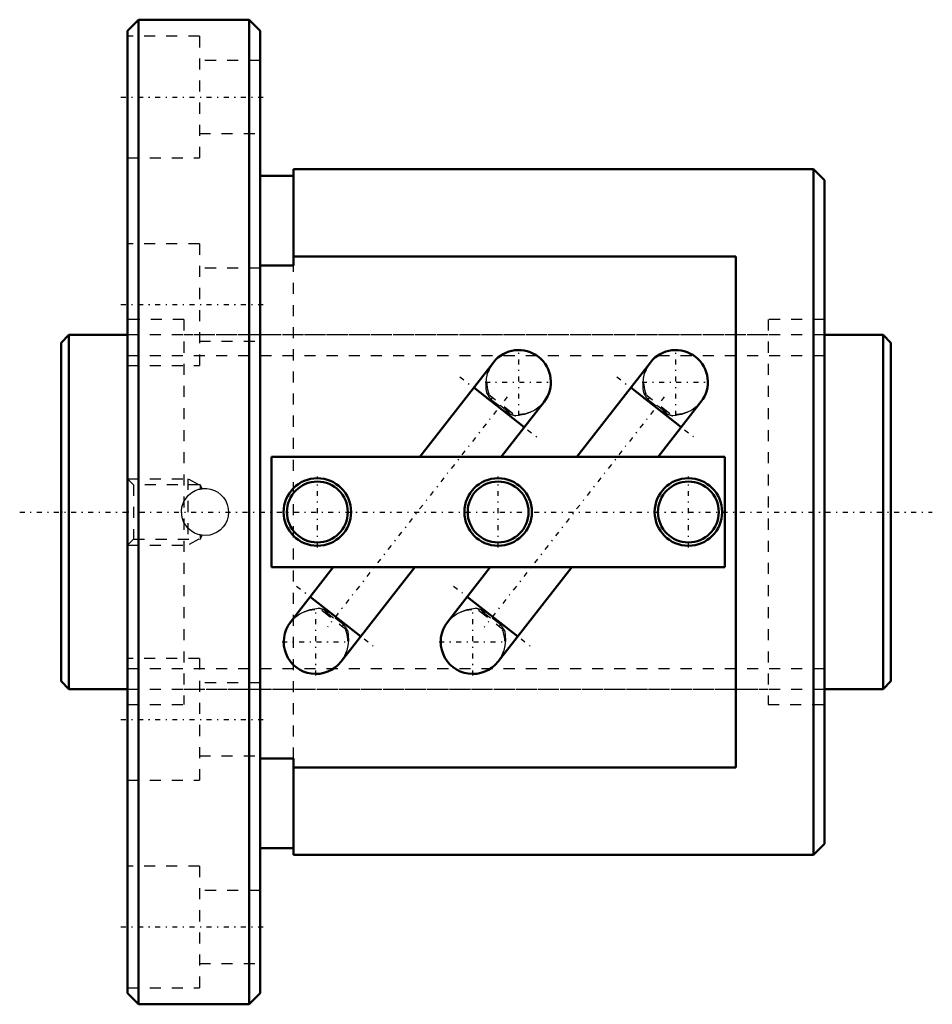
# Model space of a CAD drawing. Header units: millimetres. Extents: x -3.8 to 78.8, y -44.5 to 44.5.
import ezdxf

# ---------------------------------------------------------------- set-up
doc = ezdxf.new("R2010")
doc.units = ezdxf.units.MM
doc.linetypes.add('Center', pattern=[1.5, 0.45, -0.5, 0.05, -0.5])
doc.linetypes.add('Dashed', pattern=[2, 1, -1])
for name, color, linetype, lineweight in [('2d ConnectionPoints', 7, 'Continuous', 50), ('AM_0', 7, 'Continuous', 50), ('AM_5', 3, 'Continuous', 25), ('AM_7', 7, 'Center', 25), ('AM_9', 6, 'Dashed', 25)]:
    doc.layers.add(name, color=color, linetype=linetype, lineweight=lineweight)

# ---------------------------------------------------------------- blocks, each defined once
blk = doc.blocks.new('1_BIF3206V_5RR_Nut_0_in_BIF3206V_5RRG0_75LC0_000_0')
at = {"layer": 'AM_0'}
for p, q in [((7, 44.5), (6, 43.5)), ((17, 44.5), (7, 44.5)), ((7, 44.5), (7, -44.5)), ((18, 43.5), (17, 44.5)), ((17, 44.5), (17, -44.5)), ((6, 43.5), (6, -43.5)), ((18, 43.5), (18, -43.5)), ((21, 30.4), (18, 30.4)), ((21, 31), (21, 22.292)), ((68, 31), (21, 31)), ((69, 30), (68, 31)), ((68, 31), (68, -31)), ((69, 30), (69, -30)), ((21, 22.292), (18, 22.292)), ((61, 23.103), (21, 23.103)), ((61, -23.103), (61, 23.103)), ((39.078, 13.527), (32.416, 5)), ((53.268, 13.527), (46.606, 5)), ((41.863, 7.671), (37.293, 11.242)), ((56.053, 7.671), (51.483, 11.242)), ((39.777, 5), (43.649, 9.956)), ((53.967, 5), (57.839, 9.956)), ((60, 5), (19, 5)), ((19, 5), (19, -5)), ((60, -5), (60, 5)), ((19, -5), (60, -5)), ((24.603, -5), (20.731, -9.956)), ((25.302, -13.527), (31.964, -5)), ((38.793, -5), (34.921, -9.956)), ((39.492, -13.527), (46.154, -5)), ((22.517, -7.671), (27.087, -11.242)), ((36.707, -7.671), (41.277, -11.242)), ((18, -22.292), (21, -22.292)), ((21, -22.292), (21, -31)), ((21, -23.103), (61, -23.103)), ((68, -31), (69, -30)), ((18, -30.4), (21, -30.4)), ((21, -31), (68, -31)), ((6, -43.5), (7, -44.5)), ((17, -44.5), (18, -43.5)), ((7, -44.5), (17, -44.5))]:
    blk.add_line(p, q, dxfattribs=at)
for centre, radius in [((23.16, 0), 3.05), ((23.16, 0), 2.75), ((39.5, 0), 3.05), ((39.5, 0), 2.75), ((56.7, 0), 3.05), ((56.7, 0), 2.75)]:
    blk.add_circle(centre, radius, dxfattribs=at)
for centre, start, end in [((41.363, 11.741), 322, 142), ((55.553, 11.741), 322, 142), ((23.017, -11.741), 142, 322), ((37.207, -11.741), 142, 322)]:
    blk.add_arc(centre, 2.9, start, end, dxfattribs=at)
at = {"layer": 'AM_5', "linetype": 'Dashed'}
for p, q in [((6, 3), (11.44, 3)), ((12.44, 2.458), (11.44, 3)), ((11.44, 3), (11.44, -3)), ((12.44, -2.459), (11.44, -3)), ((6, -3), (11.44, -3))]:
    blk.add_line(p, q, dxfattribs=at)
at = {"layer": 'AM_7'}
for p, q in [((5.4, 37.5), (18.6, 37.5)), ((5.4, 18.75), (18.6, 18.75)), ((41.363, 8.696), (41.363, 14.786)), ((55.553, 8.696), (55.553, 14.786)), ((36.05, 12.212), (43.104, 6.701)), ((38.318, 11.741), (44.408, 11.741)), ((50.24, 12.212), (57.294, 6.701)), ((52.508, 11.741), (58.598, 11.741)), ((40.317, 10.402), (24.063, -10.402)), ((54.507, 10.402), (38.253, -10.402)), ((23.16, -3.203), (23.16, 3.203)), ((39.5, -3.203), (39.5, 3.203)), ((56.7, -3.203), (56.7, 3.203)), ((21.276, -6.701), (28.33, -12.212)), ((35.466, -6.701), (42.52, -12.212)), ((23.017, -14.786), (23.017, -8.696)), ((37.207, -14.786), (37.207, -8.696)), ((19.972, -11.741), (26.062, -11.741)), ((34.162, -11.741), (40.252, -11.741)), ((5.4, -18.75), (18.6, -18.75)), ((5.4, -37.5), (18.6, -37.5))]:
    blk.add_line(p, q, dxfattribs=at)
at = {"layer": 'AM_9'}
for p, q in [((12.5, 43), (6, 43)), ((12.5, 43), (12.5, 32)), ((18, 40.8), (12.5, 40.8)), ((12.5, 34.2), (18, 34.2)), ((6, 32), (12.5, 32)), ((12.5, 24.25), (6, 24.25)), ((12.5, 24.25), (12.5, 13.25)), ((21, -22.292), (21, 22.292)), ((18, 22.05), (12.5, 22.05)), ((11.1, 17.4), (6, 17.4)), ((11.1, 17.4), (11.1, -17.4)), ((69, 17.4), (63.9, 17.4)), ((63.9, 17.4), (63.9, -17.4)), ((63.9, 16), (11.1, 16)), ((12.5, 15.45), (18, 15.45)), ((6, 13.25), (12.5, 13.25)), ((38.467, 10.761), (41.113, 8.694)), ((52.657, 10.761), (55.303, 8.694)), ((38.867, 10.265), (38.744, 10.108)), ((38.823, 10.209), (40.491, 8.906)), ((40.535, 8.962), (38.867, 10.265)), ((53.057, 10.265), (52.934, 10.108)), ((53.013, 10.209), (54.681, 8.906)), ((54.725, 8.962), (53.057, 10.265)), ((40.535, 8.962), (40.412, 8.805)), ((54.725, 8.962), (54.602, 8.805)), ((6.541, 2.458), (6, 3)), ((12.55, 2.458), (6.541, 2.458)), ((6.541, 2.458), (6.541, -2.459)), ((12.489, 2.062), (12.55, 2.077)), ((12.55, 2.458), (12.55, 2.077)), ((12.749, 2.114), (12.55, 2.458)), ((11.081, 0.911), (11.144, 1.035)), ((11.12, -0.991), (11.07, -0.888)), ((6, -3), (6.541, -2.459)), ((6.541, -2.459), (12.55, -2.459)), ((12.55, -2.077), (12.463, -2.056)), ((12.55, -2.077), (12.55, -2.459)), ((12.55, -2.459), (12.749, -2.114)), ((25.913, -10.761), (23.267, -8.694)), ((23.845, -8.962), (23.968, -8.805)), ((40.103, -10.761), (37.457, -8.694)), ((38.035, -8.962), (38.158, -8.805)), ((23.845, -8.962), (25.513, -10.265)), ((25.557, -10.209), (23.889, -8.906)), ((38.035, -8.962), (39.703, -10.265)), ((39.747, -10.209), (38.079, -8.906)), ((20.679, -10.027), (20.765, -9.913)), ((25.513, -10.265), (25.636, -10.108)), ((39.703, -10.265), (39.826, -10.108)), ((12.5, -13.25), (6, -13.25)), ((12.5, -13.25), (12.5, -24.25)), ((25.339, -13.48), (25.224, -13.62)), ((11.1, -16), (63.9, -16)), ((18, -15.45), (12.5, -15.45)), ((6, -17.4), (11.1, -17.4)), ((63.9, -17.4), (69, -17.4)), ((12.5, -22.05), (18, -22.05)), ((6, -24.25), (12.5, -24.25)), ((12.5, -32), (6, -32)), ((12.5, -32), (12.5, -43)), ((18, -34.2), (12.5, -34.2)), ((12.5, -40.8), (18, -40.8)), ((6, -43), (12.5, -43))]:
    blk.add_line(p, q, dxfattribs=at)
for points in [[(38.467, 10.761), (38.43, 11.166), (38.414, 11.62), (38.452, 12.079), (38.553, 12.523), (38.721, 12.957), (38.837, 13.174)], [(52.657, 10.761), (52.62, 11.166), (52.604, 11.62), (52.642, 12.079), (52.743, 12.523), (52.911, 12.957), (53.027, 13.174)], [(43.615, 9.913), (43.562, 9.848), (43.217, 9.502), (42.81, 9.208), (42.362, 8.985), (41.873, 8.828), (41.113, 8.694)], [(57.805, 9.913), (57.752, 9.848), (57.407, 9.502), (57, 9.208), (56.552, 8.985), (56.063, 8.828), (55.303, 8.694)], [(11.1, 0.951), (11.287, 1.257), (11.523, 1.527), (11.801, 1.754), (12.112, 1.931), (12.45, 2.052), (12.803, 2.116), (13.159, 2.119), (13.511, 2.062), (13.847, 1.949), (14.159, 1.781), (14.44, 1.562), (14.681, 1.299), (14.876, 0.998), (15.017, 0.668), (15.1, 0.319), (15.124, -0.038), (15.088, -0.391), (14.994, -0.734), (14.844, -1.056), (14.643, -1.348), (14.393, -1.604), (14.105, -1.815), (13.783, -1.975), (13.439, -2.079), (13.085, -2.123), (12.728, -2.107), (12.381, -2.033), (12.052, -1.901), (11.748, -1.717), (11.479, -1.484), (11.1, -0.951)], [(12.55, 2.077), (12.707, 2.104), (12.751, 2.11)], [(11.1, -0.951), (10.969, -0.626), (10.893, -0.273), (10.877, 0.078), (10.921, 0.437), (11.1, 0.951)], [(20.765, -9.913), (20.818, -9.848), (21.163, -9.502), (21.57, -9.208), (22.018, -8.985), (22.507, -8.828), (23.267, -8.694)], [(34.955, -9.913), (35.008, -9.848), (35.353, -9.502), (35.76, -9.208), (36.208, -8.985), (36.697, -8.828), (37.457, -8.694)], [(25.913, -10.761), (25.95, -11.166), (25.966, -11.62), (25.928, -12.079), (25.827, -12.523), (25.659, -12.957), (25.543, -13.174)], [(40.103, -10.761), (40.14, -11.166), (40.156, -11.62), (40.118, -12.079), (40.017, -12.523), (39.849, -12.957), (39.733, -13.174)]]:
    blk.add_lwpolyline(points, dxfattribs=at)
for centre, radius, start, end in [((41.363, 11.741), 2.9, 142, 210.59665), ((55.553, 11.741), 2.9, 142, 210.59665), ((41.363, 11.741), 2.9, 232, 322), ((55.553, 11.741), 2.9, 232, 322), ((13, 0), 2.125, 180, 182.01849), ((23.017, -11.741), 2.9, 52, 142), ((37.207, -11.741), 2.9, 52, 142), ((23.017, -11.741), 2.9, 322, 30.59665), ((37.207, -11.741), 2.9, 322, 30.59665)]:
    blk.add_arc(centre, radius, start, end, dxfattribs=at)
for centre, major_axis, start_param, end_param in [((40.726, 10.925), (2.285, -1.785), 4.095086, 4.33883), ((54.916, 10.925), (2.285, -1.785), 4.095086, 4.33883), ((40.726, 10.925), (2.285, -1.785), 5.085948, 5.329692), ((54.916, 10.925), (2.285, -1.785), 5.085948, 5.329692), ((23.654, -10.925), (-2.285, 1.785), 5.085948, 5.329692), ((37.844, -10.925), (-2.285, 1.785), 5.085948, 5.329692), ((23.654, -10.925), (-2.285, 1.785), 4.095086, 4.33883), ((37.844, -10.925), (-2.285, 1.785), 4.095086, 4.33883)]:
    blk.add_ellipse(centre, major_axis=major_axis, ratio=0.642788, start_param=start_param, end_param=end_param, dxfattribs=at)
blk = doc.blocks.new('2_BIF3206V_5RR000_Shaft_0_in_BIF3206V_5RRG0_75LC0_000_0')
at = {"layer": 'AM_0'}
for p, q in [((0.7, 16), (0, 15.3)), ((0, 15.3), (0, -15.3)), ((6, 16), (0.7, 16)), ((0.7, 16), (0.7, -16)), ((74.3, 16), (69, 16)), ((75, 15.3), (74.3, 16)), ((74.3, 16), (74.3, -16)), ((75, 15.3), (75, -15.3)), ((0, -15.3), (0.7, -16)), ((0.7, -16), (6, -16)), ((69, -16), (74.3, -16)), ((74.3, -16), (75, -15.3))]:
    blk.add_line(p, q, dxfattribs=at)
at = {"layer": 'AM_5', "linetype": 'Dashed'}
for p, q in [((6, 14.1595), (69, 14.1595)), ((6, -14.1595), (69, -14.1595))]:
    blk.add_line(p, q, dxfattribs=at)
at = {"layer": 'AM_7'}
blk.add_line((-3.75, 0), (78.75, 0), dxfattribs=at)
at = {"layer": 'AM_9'}
for p, q in [((69, 16), (6, 16)), ((6, -16), (69, -16))]:
    blk.add_line(p, q, dxfattribs=at)

msp = doc.modelspace()

# ---------------------------------------------------------------- linework, layer by layer
at = {"layer": '2d ConnectionPoints'}
for p in [(0, 0), (6, 0)]:
    msp.add_point(p, dxfattribs=at)

# ---------------------------------------------------------------- block references
for name in ['1_BIF3206V_5RR_Nut_0_in_BIF3206V_5RRG0_75LC0_000_0', '2_BIF3206V_5RR000_Shaft_0_in_BIF3206V_5RRG0_75LC0_000_0']:
    msp.add_blockref(name, (0, 0))

doc.saveas('drawing.dxf')
